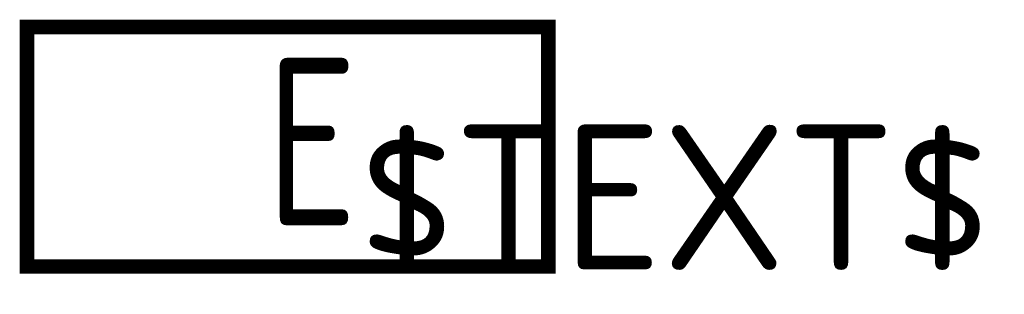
# Model space of a CAD drawing. Extents: x -0.74 to 1.98, y -0.08 to 0.68.
import ezdxf
from ezdxf.enums import TextEntityAlignment as Align

# ---------------------------------------------------------------- set-up
doc = ezdxf.new("R2010")
doc.units = 0
doc.header["$MEASUREMENT"] = 0
doc.styles.add('_TEL_DIM', font='TSSDENG', dxfattribs={"width": 0.6, "height": 3.5, "bigfont": 'TSSDCHN'})
doc.styles.add('hztxt', font='tssdeng.shx', dxfattribs={"width": 0.7, "bigfont": 'tssdchn.shx'})

# ---------------------------------------------------------------- blocks, each defined once
blk = doc.blocks.new('$equip_U$00000601(zhangyuf)')
for p, q in [((-0.72, 0.8138), (-0.72, 0.1538)), ((0.72, 0.8138), (-0.72, 0.8138)), ((0.72, 0.1538), (0.72, 0.8138)), ((-0.72, 0.1538), (0.72, 0.1538))]:
    blk.add_line(p, q)
at = {"const_width": 0.04}
blk.add_lwpolyline([(-0.72, 0.8138), (-0.72, 0.1538), (0.72, 0.1538), (0.72, 0.8138), (-0.72, 0.8138), (-0.72, 0.1538)], dxfattribs=at)
at = {"linetype": 'ByBlock'}
for p in [(0, 0.8138), (-0.72, 0.4838), (0.72, 0.4838), (0, 0.1538)]:
    blk.add_point(p, dxfattribs=at)
at = {"color": 7, "style": 'hztxt', "width": 0.8}
blk.add_text('E', height=0.4615, dxfattribs=at).set_placement((-0.0596, 0.266))
at = {"color": 7, "linetype": 'ByBlock', "style": '_TEL_DIM', "flags": 1}
for tag in ['A', 'REMARK']:
    blk.add_attdef(tag, text='', height=0.0000154, dxfattribs=at).set_placement((0, 0), align=Align.MIDDLE_CENTER)

msp = doc.modelspace()

# ---------------------------------------------------------------- block references
msp.add_blockref('$equip_U$00000601(zhangyuf)', (0, -0.1538))

# ---------------------------------------------------------------- texts
at = {"color": 7, "style": '_TEL_DIM'}
msp.add_attdef('$TEXT$', text='1', height=0.4, dxfattribs=at).set_placement((1.069, 0.1905), align=Align.MIDDLE_CENTER)
at = {"color": 7, "style": '_TEL_DIM', "flags": 1}
for tag in ['REMARK', 'A']:
    msp.add_attdef(tag, text='', height=0.00002, dxfattribs=at).set_placement((0, 0), align=Align.MIDDLE_CENTER)

doc.saveas('drawing.dxf')
